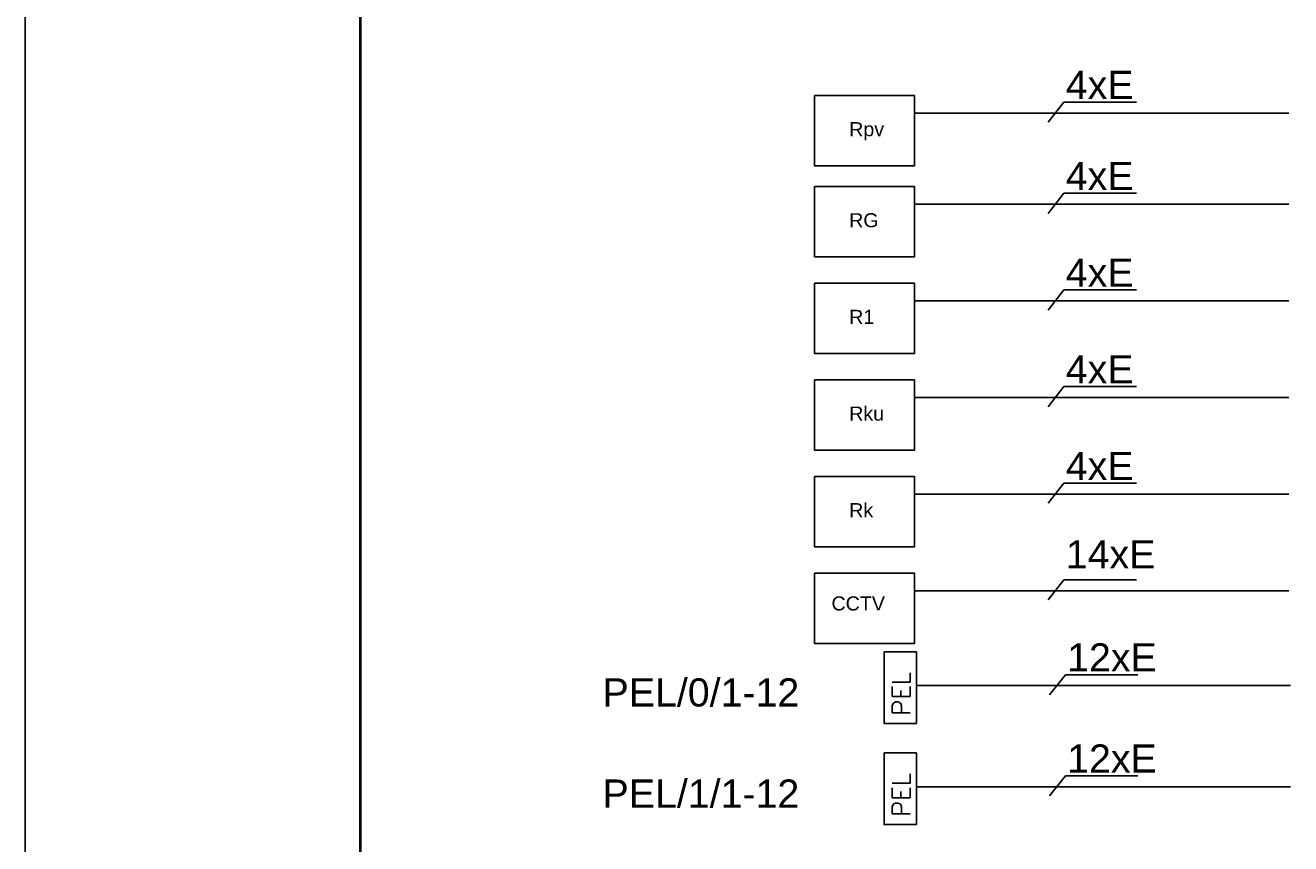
# Model space of a CAD drawing. Header units: millimetres. Extents: x 22250 to 51280, y -5012 to 7692.
# Tile 118 of 182: x 50230 to 50797, y 1215 to 1581. Entities that reach past the tile are written whole.
import ezdxf

# ---------------------------------------------------------------- set-up
doc = ezdxf.new("R2010")
doc.units = ezdxf.units.MM
doc.layers.add('00 KD-SSWiN PROTAGE', color=251, linetype='Continuous')
doc.layers.add('E_Gniazda', color=1, linetype='Continuous')
doc.layers.add('E_CCTV', color=3, linetype='Continuous', lineweight=40)
doc.layers.add('E_odgrom', color=1, linetype='Continuous', lineweight=40)
doc.styles.get("Standard").update_dxf_attribs({"font": 'arial.ttf'})

# ---------------------------------------------------------------- blocks, each defined once
blk = doc.blocks.new('*U957')
blk.add_lwpolyline([(-21, 0), (0, 0), (0, 29.7), (-21, 29.7)], close=True)
at = {"lineweight": 40}
blk.add_lwpolyline([(-18, 1), (-1, 1), (-1, 28.7), (-18, 28.7)], close=True, dxfattribs=at)

msp = doc.modelspace()

# ---------------------------------------------------------------- linework, layer by layer
at = {"layer": '00 KD-SSWiN PROTAGE', "color": 7}
for p, q in [((50688.14, 1537.42), (50695.27, 1546.41)), ((50695.27, 1546.41), (50727.76, 1546.41)), ((50688.14, 1496.67), (50695.27, 1505.66)), ((50695.27, 1505.66), (50727.76, 1505.66)), ((50688.14, 1453.41), (50695.27, 1462.39)), ((50695.27, 1462.39), (50727.76, 1462.39)), ((50688.14, 1410.14), (50695.27, 1419.13)), ((50695.27, 1419.13), (50727.76, 1419.13)), ((50688.14, 1366.88), (50695.27, 1375.86)), ((50695.27, 1375.86), (50727.76, 1375.86)), ((50688.14, 1323.62), (50695.27, 1332.61)), ((50695.27, 1332.61), (50727.76, 1332.61)), ((50688.76, 1281.17), (50695.9, 1290.16)), ((50695.9, 1290.16), (50728.38, 1290.16)), ((50695.9, 1290.16), (50728.38, 1290.16)), ((50688.76, 1235.91), (50695.9, 1244.89)), ((50695.9, 1244.89), (50728.38, 1244.89)), ((50695.9, 1244.89), (50728.38, 1244.89))]:
    msp.add_line(p, q, dxfattribs=at)
at = {"layer": 'E_CCTV', "color": 1, "lineweight": -3}
for p, q in [((50628.31, 1541.55), (50796.04, 1541.55)), ((50628.31, 1500.8), (50796.04, 1500.8)), ((50628.31, 1457.53), (50796.04, 1457.53)), ((50628.31, 1414.27), (50796.04, 1414.27)), ((50628.31, 1371), (50796.04, 1371)), ((50628.31, 1327.75), (50796.04, 1327.75)), ((50629.67, 1285.3), (50796.66, 1285.3)), ((50629.67, 1240.04), (50796.66, 1240.04))]:
    msp.add_line(p, q, dxfattribs=at)
at = {"layer": 'E_Gniazda', "color": 1, "linetype": 'ByBlock', "lineweight": -3, "ltscale": 20}
for p, q in [((50629.24, 1300.48), (50614.79, 1300.48)), ((50629.24, 1300.48), (50629.24, 1268.32)), ((50629.24, 1255.21), (50614.79, 1255.21)), ((50629.24, 1255.21), (50629.24, 1223.06))]:
    msp.add_line(p, q, dxfattribs=at)
at = {"layer": 'E_Gniazda'}
for points in [[(50629.24, 1268.32), (50614.77, 1268.33), (50614.79, 1300.48)], [(50629.24, 1223.06), (50614.77, 1223.07), (50614.79, 1255.21)]]:
    msp.add_lwpolyline(points, dxfattribs=at)
at = {"layer": 'E_odgrom', "lineweight": -2}
for points in [[(50583.6, 1549.42), (50628.31, 1549.42), (50628.31, 1517.93), (50583.6, 1517.93)], [(50583.6, 1508.67), (50628.31, 1508.67), (50628.31, 1477.18), (50583.6, 1477.18)], [(50583.6, 1465.41), (50628.31, 1465.41), (50628.31, 1433.91), (50583.6, 1433.91)], [(50583.6, 1422.14), (50628.31, 1422.14), (50628.31, 1390.65), (50583.6, 1390.65)], [(50583.6, 1378.88), (50628.31, 1378.88), (50628.31, 1347.38), (50583.6, 1347.38)], [(50583.6, 1335.62), (50628.31, 1335.62), (50628.31, 1304.12), (50583.6, 1304.12)]]:
    msp.add_lwpolyline(points, close=True, dxfattribs=at)

# ---------------------------------------------------------------- block references
at = {"xscale": 50, "yscale": 50, "zscale": 50}
msp.add_blockref('*U957', (51280.22, 153.5), dxfattribs=at)

# ---------------------------------------------------------------- texts
at = {"layer": '00 KD-SSWiN PROTAGE', "color": 7, "attachment_point": 1}
for s, insert, char_height in [('{\\H5x;4xE}', (50696.09, 1560.47), 2.521), ('{\\H5x;Rpv}', (50599.1, 1537.5), 1.26), ('{\\H5x;4xE}', (50696.09, 1519.72), 2.521), ('{\\H5x;RG}', (50599.1, 1496.75), 1.26), ('{\\H5x;4xE}', (50696.09, 1476.45), 2.521), ('{\\H5x;R1}', (50599.1, 1453.49), 1.26), ('{\\H5x;4xE}', (50696.09, 1433.19), 2.521), ('{\\H5x;Rku}', (50599.1, 1410.22), 1.26), ('{\\H5x;4xE}', (50696.09, 1389.92), 2.521), ('{\\H5x;Rk}', (50599.1, 1366.96), 1.26), ('{\\H5x;14xE}', (50696.09, 1350.37), 2.5207), ('{\\H5x;CCTV}', (50591.18, 1325.22), 1.2603), ('{\\H5x;12xE}', (50696.71, 1304.22), 2.5207), ('{\\H5x;PEL/0/1-12}', (50488.69, 1288.54), 2.5207), ('{\\H5x;12xE}', (50696.71, 1258.96), 2.5207), ('{\\H5x;PEL/1/1-12}', (50488.69, 1243.27), 2.5207)]:
    msp.add_mtext_dynamic_manual_height_columns(s, width=3.5999, gutter_width=0.04, heights=[0], dxfattribs=dict(at, insert=insert, char_height=char_height))
at = {"layer": 'E_Gniazda', "char_height": 8, "width": 21.2873, "attachment_point": 1, "rotation": 89.9654}
for insert in [(50618.4, 1271.8), (50618.4, 1226.54)]:
    msp.add_mtext('{\\Fsimplex|c0;PEL}', dxfattribs=dict(at, insert=insert))

doc.saveas('drawing.dxf')
